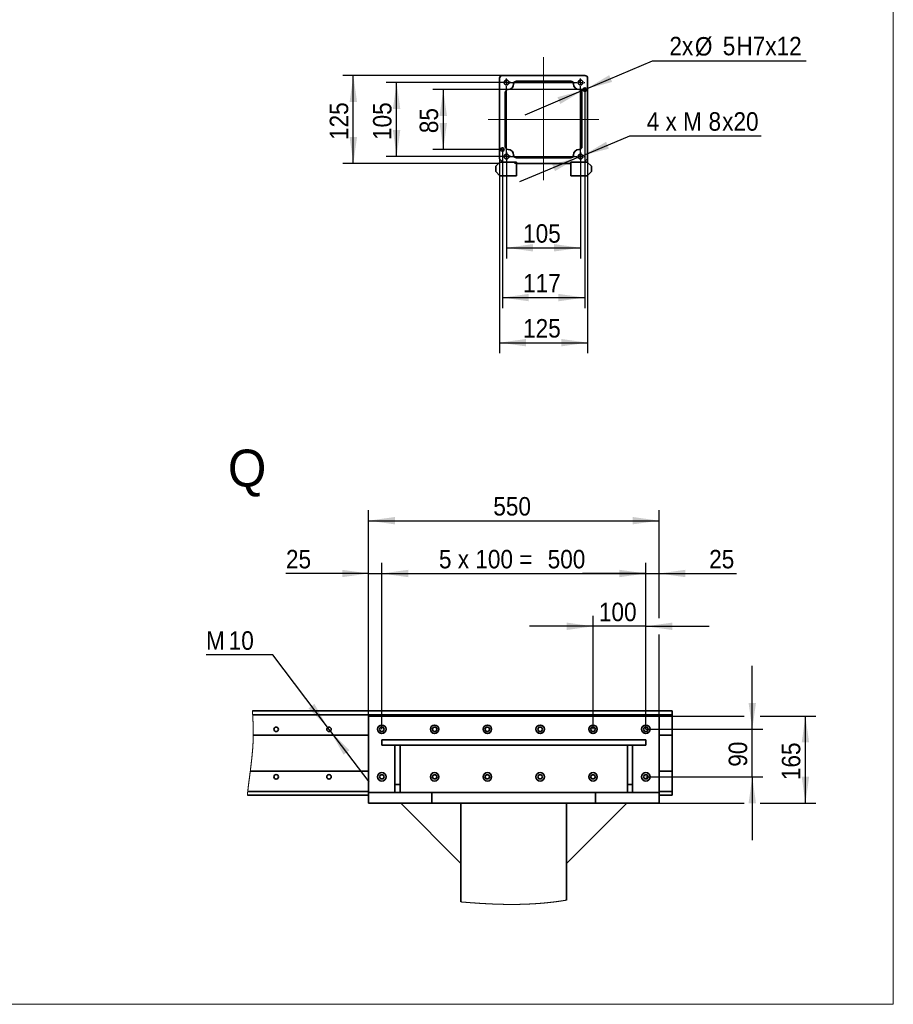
# Model space of a CAD drawing. Header units: millimetres. Extents: x 21 to 401, y 28 to 281.
# Tile 7 of 9: x 318 to 401, y 28 to 122. Entities that reach past the tile are written whole.
import ezdxf

# ---------------------------------------------------------------- set-up
doc = ezdxf.new("R2010")
doc.units = ezdxf.units.MM
doc.linetypes.add('SLD-Durchgehend', pattern=[0])
doc.linetypes.add('SLD-Punktstrich', pattern=[19.05, 15.24, -1.27, 1.27, -1.27])
doc.layers.add('KOPF', color=7, linetype='SLD-Durchgehend')
doc.styles.add('SLDTEXTSTYLE1', font='Gill Sans MT Pro Medium')
doc.styles.add('SLDTEXTSTYLE3', font='GOTHIC.TTF', dxfattribs={"width": 0.913})
doc.dimstyles.new('SLDDIMSTYLE10', dxfattribs={"dimtxt": 1.75, "dimasz": 2.5, "dimexe": 0, "dimexo": 0.0625, "dimgap": 0.4375, "dimtad": 1, "dimlfac": 20, "dimrnd": 1e-09, "dimzin": 12, "dimdsep": 46, "dimtxsty": 'SLDTEXTSTYLE3', "dimsah": 1, "dimcen": 0.09, "dimadec": 0, "dimazin": 3, "dimtfac": 1, "dimtofl": 0, "dimtmove": 0, "dimatfit": 3, "dimfxl": 1, "dimfrac": 2, "dimtolj": 1, "dimtzin": 12, "dimarcsym": 0})
doc.dimstyles.new('SLDDIMSTYLE11', dxfattribs={"dimtxt": 1.75, "dimasz": 2.5, "dimexe": 0, "dimexo": 0.0625, "dimgap": 0.4375, "dimtad": 0, "dimtih": 1, "dimtoh": 1, "dimlfac": 20, "dimrnd": 1e-09, "dimzin": 12, "dimdsep": 46, "dimtxsty": 'SLDTEXTSTYLE3', "dimsah": 1, "dimcen": 0, "dimadec": 0, "dimazin": 3, "dimtfac": 1, "dimtmove": 0, "dimatfit": 3, "dimfxl": 1, "dimfrac": 2, "dimtolj": 1, "dimtzin": 12, "dimarcsym": 0})
doc.dimstyles.new('SLDDIMSTYLE12', dxfattribs={"dimtxt": 1.75, "dimasz": 2.5, "dimexe": 0, "dimexo": 0.0625, "dimgap": 0.4375, "dimtad": 0, "dimtih": 1, "dimtoh": 1, "dimlfac": 15, "dimrnd": 1e-09, "dimzin": 12, "dimdsep": 46, "dimtxsty": 'SLDTEXTSTYLE3', "dimsah": 1, "dimcen": 0, "dimadec": 0, "dimazin": 3, "dimtfac": 1, "dimtmove": 0, "dimatfit": 3, "dimfxl": 1, "dimfrac": 2, "dimtolj": 1, "dimtzin": 12, "dimarcsym": 0})
doc.dimstyles.new('SLDDIMSTYLE13', dxfattribs={"dimtxt": 1.75, "dimasz": 2.5, "dimexe": 0, "dimexo": 0.0625, "dimgap": 0.4375, "dimtad": 0, "dimtih": 1, "dimtoh": 1, "dimlfac": 15, "dimrnd": 1e-09, "dimzin": 12, "dimdsep": 46, "dimtxsty": 'SLDTEXTSTYLE3', "dimsah": 1, "dimcen": 0, "dimadec": 0, "dimazin": 3, "dimtfac": 1, "dimtmove": 0, "dimatfit": 3, "dimfxl": 1, "dimfrac": 2, "dimtolj": 1, "dimtzin": 12, "dimarcsym": 0})
doc.dimstyles.new('SLDDIMSTYLE7', dxfattribs={"dimtxt": 1.75, "dimasz": 2.5, "dimexe": 0, "dimexo": 0.0625, "dimgap": 0.4375, "dimtad": 1, "dimlfac": 20, "dimrnd": 1e-09, "dimzin": 12, "dimdsep": 46, "dimtxsty": 'SLDTEXTSTYLE3', "dimsah": 1, "dimcen": 0.09, "dimadec": 0, "dimazin": 3, "dimtfac": 1, "dimtmove": 0, "dimatfit": 0, "dimfxl": 1, "dimfrac": 2, "dimtolj": 1, "dimtzin": 12, "dimarcsym": 0})
doc.dimstyles.new('SLDDIMSTYLE8', dxfattribs={"dimtxt": 1.75, "dimasz": 2.5, "dimexe": 0, "dimexo": 0.0625, "dimgap": 0.4375, "dimtad": 1, "dimlfac": 15, "dimrnd": 1e-09, "dimzin": 12, "dimdsep": 46, "dimtxsty": 'SLDTEXTSTYLE3', "dimsah": 1, "dimcen": 0.09, "dimadec": 0, "dimazin": 3, "dimtfac": 1, "dimtofl": 0, "dimtmove": 0, "dimatfit": 3, "dimfxl": 1, "dimfrac": 2, "dimtolj": 1, "dimtzin": 12, "dimarcsym": 0})

# ---------------------------------------------------------------- blocks, each defined once
blk = doc.blocks.new('_D_42')
at = {"layer": 'KOPF'}
for p, q in [((351.054, 55.616), (351.054, 75.116)), ((378.554, 64.878), (378.554, 75.116)), ((351.054, 74.116), (378.554, 74.116)), ((378.554, 55.616), (378.554, 63.354))]:
    blk.add_line(p, q, dxfattribs=at)
for points in [[(351.054, 74.116), (353.554, 73.766), (353.554, 74.466)], [(378.554, 74.116), (376.054, 74.466), (376.054, 73.766)]]:
    blk.add_solid(points, dxfattribs=at)
at = {"layer": 'KOPF', "insert": (362.864, 76.351), "char_height": 1.75, "attachment_point": 1, "style": 'SLDTEXTSTYLE3'}
blk.add_mtext('550', dxfattribs=at)
blk = doc.blocks.new('_D_43')
at = {"layer": 'KOPF'}
for p, q in [((351.054, 55.616), (351.054, 70.116)), ((352.304, 54.366), (352.304, 70.116)), ((351.054, 69.116), (343.233, 69.116)), ((351.054, 69.116), (352.304, 69.116)), ((352.304, 69.116), (358.304, 69.116))]:
    blk.add_line(p, q, dxfattribs=at)
for points in [[(351.054, 69.116), (348.554, 69.466), (348.554, 68.766)], [(352.304, 69.116), (354.804, 68.766), (354.804, 69.466)]]:
    blk.add_solid(points, dxfattribs=at)
at = {"layer": 'KOPF', "insert": (343.233, 71.351), "char_height": 1.75, "attachment_point": 1, "style": 'SLDTEXTSTYLE3'}
blk.add_mtext('25', dxfattribs=at)
blk = doc.blocks.new('_D_44')
at = {"layer": 'KOPF'}
for p, q in [((352.304, 54.366), (352.304, 70.116)), ((377.304, 54.366), (377.304, 70.116)), ((352.304, 69.116), (377.304, 69.116))]:
    blk.add_line(p, q, dxfattribs=at)
for points in [[(352.304, 69.116), (354.804, 68.766), (354.804, 69.466)], [(377.304, 69.116), (374.804, 69.466), (374.804, 68.766)]]:
    blk.add_solid(points, dxfattribs=at)
at = {"layer": 'KOPF', "char_height": 1.75, "attachment_point": 1, "style": 'SLDTEXTSTYLE3'}
for s, insert in [('5 x 100 = ', (357.718, 71.351)), ('500', (368.011, 71.351))]:
    blk.add_mtext(s, dxfattribs=dict(at, insert=insert))
blk = doc.blocks.new('_D_45')
at = {"layer": 'KOPF'}
for p, q in [((377.304, 54.366), (377.304, 70.116)), ((378.554, 64.878), (378.554, 70.116)), ((377.304, 69.116), (371.304, 69.116)), ((377.304, 69.116), (378.554, 69.116)), ((378.554, 69.116), (385.888, 69.116)), ((378.554, 55.616), (378.554, 63.354))]:
    blk.add_line(p, q, dxfattribs=at)
for points in [[(377.304, 69.116), (374.804, 69.466), (374.804, 68.766)], [(378.554, 69.116), (381.054, 68.766), (381.054, 69.466)]]:
    blk.add_solid(points, dxfattribs=at)
at = {"layer": 'KOPF', "insert": (383.301, 71.351), "char_height": 1.75, "attachment_point": 1, "style": 'SLDTEXTSTYLE3'}
blk.add_mtext('25', dxfattribs=at)
blk = doc.blocks.new('_D_46')
at = {"layer": 'KOPF'}
for p, q in [((372.304, 54.366), (372.304, 65.116)), ((377.304, 54.366), (377.304, 65.116)), ((372.304, 64.116), (366.304, 64.116)), ((377.304, 64.116), (372.304, 64.116)), ((377.304, 64.116), (383.304, 64.116))]:
    blk.add_line(p, q, dxfattribs=at)
for points in [[(372.304, 64.116), (369.804, 64.466), (369.804, 63.766)], [(377.304, 64.116), (379.804, 63.766), (379.804, 64.466)]]:
    blk.add_solid(points, dxfattribs=at)
at = {"layer": 'KOPF', "insert": (372.864, 66.351), "char_height": 1.75, "attachment_point": 1, "style": 'SLDTEXTSTYLE3'}
blk.add_mtext('100', dxfattribs=at)
blk = doc.blocks.new('_D_47')
at = {"layer": 'KOPF'}
for p, q in [((387.383, 54.366), (387.383, 60.366)), ((377.304, 54.366), (388.383, 54.366)), ((387.383, 49.866), (387.383, 54.366)), ((377.304, 49.866), (388.383, 49.866)), ((387.383, 49.866), (387.383, 43.866))]:
    blk.add_line(p, q, dxfattribs=at)
for points in [[(387.383, 54.366), (387.733, 56.866), (387.033, 56.866)], [(387.383, 49.866), (387.033, 47.366), (387.733, 47.366)]]:
    blk.add_solid(points, dxfattribs=at)
at = {"layer": 'KOPF', "insert": (385.147, 50.823), "char_height": 1.75, "attachment_point": 1, "rotation": 90, "style": 'SLDTEXTSTYLE3'}
blk.add_mtext('90', dxfattribs=at)
blk = doc.blocks.new('_D_48')
at = {"layer": 'KOPF'}
for p, q in [((378.554, 55.616), (386.621, 55.616)), ((388.145, 55.616), (393.414, 55.616)), ((392.414, 47.366), (392.414, 55.616)), ((378.554, 47.366), (386.621, 47.366)), ((388.145, 47.366), (393.414, 47.366))]:
    blk.add_line(p, q, dxfattribs=at)
for points in [[(392.414, 55.616), (392.064, 53.116), (392.764, 53.116)], [(392.414, 47.366), (392.764, 49.866), (392.064, 49.866)]]:
    blk.add_solid(points, dxfattribs=at)
at = {"layer": 'KOPF', "insert": (390.179, 49.552), "char_height": 1.75, "attachment_point": 1, "rotation": 90, "style": 'SLDTEXTSTYLE3'}
blk.add_mtext('165', dxfattribs=at)
blk = doc.blocks.new('_D_49')
at = {"layer": 'KOPF'}
for p, q in [((341.983, 61.409), (335.665, 61.409)), ((347.153, 54.566), (341.983, 61.409)), ((347.455, 54.167), (347.153, 54.566)), ((347.455, 54.167), (351.071, 49.379))]:
    blk.add_line(p, q, dxfattribs=at)
for points in [[(347.153, 54.566), (345.925, 56.771), (345.367, 56.349)], [(347.455, 54.167), (348.682, 51.961), (349.241, 52.383)]]:
    blk.add_solid(points, dxfattribs=at)
at = {"layer": 'KOPF', "char_height": 1.75, "attachment_point": 1, "style": 'SLDTEXTSTYLE3'}
for s, insert in [('M', (335.665, 63.644)), ('10', (337.809, 63.644))]:
    blk.add_mtext(s, dxfattribs=dict(at, insert=insert))
blk = doc.blocks.new('_D_50')
at = {"layer": 'KOPF'}
for p, q in [((364.517, 115.598), (352.708, 115.598)), ((353.708, 108.598), (353.708, 115.598)), ((364.517, 108.598), (352.708, 108.598))]:
    blk.add_line(p, q, dxfattribs=at)
for points in [[(353.708, 115.598), (353.358, 113.098), (354.058, 113.098)], [(353.708, 108.598), (354.058, 111.098), (353.358, 111.098)]]:
    blk.add_solid(points, dxfattribs=at)
at = {"layer": 'KOPF', "insert": (351.473, 110.159), "char_height": 1.75, "attachment_point": 1, "rotation": 90, "style": 'SLDTEXTSTYLE3'}
blk.add_mtext('105', dxfattribs=at)
blk = doc.blocks.new('_D_51')
at = {"layer": 'KOPF'}
for p, q in [((363.723, 116.265), (348.61, 116.265)), ((349.61, 107.931), (349.61, 116.265)), ((363.361, 107.931), (348.61, 107.931)), ((365.057, 107.931), (364.885, 107.931))]:
    blk.add_line(p, q, dxfattribs=at)
for points in [[(349.61, 116.265), (349.26, 113.765), (349.96, 113.765)], [(349.61, 107.931), (349.96, 110.431), (349.26, 110.431)]]:
    blk.add_solid(points, dxfattribs=at)
at = {"layer": 'KOPF', "insert": (347.375, 110.159), "char_height": 1.75, "attachment_point": 1, "rotation": 90, "style": 'SLDTEXTSTYLE3'}
blk.add_mtext('125', dxfattribs=at)
blk = doc.blocks.new('_D_52')
at = {"layer": 'KOPF'}
for p, q in [((363.457, 108.365), (363.457, 89.969)), ((371.79, 108.365), (371.79, 89.969)), ((363.457, 90.969), (371.79, 90.969))]:
    blk.add_line(p, q, dxfattribs=at)
for points in [[(363.457, 90.969), (365.957, 90.619), (365.957, 91.319)], [(371.79, 90.969), (369.29, 91.319), (369.29, 90.619)]]:
    blk.add_solid(points, dxfattribs=at)
at = {"layer": 'KOPF', "insert": (365.684, 93.204), "char_height": 1.75, "attachment_point": 1, "style": 'SLDTEXTSTYLE3'}
blk.add_mtext('125', dxfattribs=at)
blk = doc.blocks.new('_D_53')
at = {"layer": 'KOPF'}
for p, q in [((364.123, 108.991), (364.123, 98.952)), ((371.123, 108.991), (371.123, 98.952)), ((364.123, 99.952), (371.123, 99.952))]:
    blk.add_line(p, q, dxfattribs=at)
for points in [[(364.123, 99.952), (366.623, 99.602), (366.623, 100.302)], [(371.123, 99.952), (368.623, 100.302), (368.623, 99.602)]]:
    blk.add_solid(points, dxfattribs=at)
at = {"layer": 'KOPF', "insert": (365.684, 102.187), "char_height": 1.75, "attachment_point": 1, "style": 'SLDTEXTSTYLE3'}
blk.add_mtext('105', dxfattribs=at)
blk = doc.blocks.new('_D_54')
at = {"layer": 'KOPF'}
for p, q in [((371.369, 108.701), (375.801, 110.552)), ((375.801, 110.552), (388.239, 110.552)), ((370.877, 108.495), (365.341, 106.182)), ((370.877, 108.495), (371.369, 108.701))]:
    blk.add_line(p, q, dxfattribs=at)
for points in [[(371.369, 108.701), (373.811, 109.342), (373.541, 109.988)], [(370.877, 108.495), (368.436, 107.855), (368.705, 107.209)]]:
    blk.add_solid(points, dxfattribs=at)
at = {"layer": 'KOPF', "char_height": 1.75, "attachment_point": 1, "style": 'SLDTEXTSTYLE3'}
for s, insert in [('8', (383.239, 112.788)), ('x20', (384.532, 112.788)), ('4 x M', (377.389, 112.788))]:
    blk.add_mtext(s, dxfattribs=dict(at, insert=insert))
blk = doc.blocks.new('_D_55')
at = {"layer": 'KOPF', "color": 7}
for p, q in [((371.523, 114.931), (371.523, 94.238)), ((363.723, 109.265), (363.723, 94.238)), ((363.723, 95.238), (371.523, 95.238))]:
    blk.add_line(p, q, dxfattribs=at)
for points in [[(363.723, 95.238), (366.223, 94.888), (366.223, 95.588)], [(371.523, 95.238), (369.023, 95.588), (369.023, 94.888)]]:
    blk.add_solid(points, dxfattribs=at)
at = {"layer": 'KOPF', "color": 7, "insert": (365.684, 97.474), "char_height": 1.75, "attachment_point": 1, "style": 'SLDTEXTSTYLE3'}
blk.add_mtext('117', dxfattribs=at)
blk = doc.blocks.new('_D_56')
at = {"layer": 'KOPF', "color": 7}
for p, q in [((371.523, 114.931), (357.125, 114.931)), ((358.125, 114.931), (358.125, 109.265)), ((363.723, 109.265), (357.125, 109.265))]:
    blk.add_line(p, q, dxfattribs=at)
for points in [[(358.125, 114.931), (357.775, 112.431), (358.475, 112.431)], [(358.125, 109.265), (358.475, 111.765), (357.775, 111.765)]]:
    blk.add_solid(points, dxfattribs=at)
at = {"layer": 'KOPF', "color": 7, "insert": (355.89, 110.805), "char_height": 1.75, "attachment_point": 1, "rotation": 90, "style": 'SLDTEXTSTYLE3'}
blk.add_mtext('85', dxfattribs=at)
blk = doc.blocks.new('_D_57')
at = {"layer": 'KOPF', "color": 7}
for p, q in [((371.677, 114.997), (377.949, 117.666)), ((377.949, 117.666), (392.476, 117.666)), ((371.37, 114.866), (365.849, 112.517)), ((371.37, 114.866), (371.677, 114.997))]:
    blk.add_line(p, q, dxfattribs=at)
for points in [[(371.677, 114.997), (374.114, 115.654), (373.84, 116.298)], [(371.37, 114.866), (368.933, 114.209), (369.207, 113.565)]]:
    blk.add_solid(points, dxfattribs=at)
at = {"layer": 'KOPF', "color": 7, "char_height": 1.75, "attachment_point": 1, "style": 'SLDTEXTSTYLE3'}
for s, insert in [('2x', (379.536, 119.928)), ('%%c', (381.95, 119.901)), ('5', (384.589, 119.928)), ('H7x12', (385.882, 119.928))]:
    blk.add_mtext(s, dxfattribs=dict(at, insert=insert))
blk = doc.blocks.new('SW_CENTERMARKSYMBOL_0')
at = {"layer": 'KOPF', "color": 0}
for p, q in [((-0.333, 0), (-0.393, 0)), ((0, 0), (-0.167, 0)), ((0, 0.333), (0, 0.393)), ((0, 0), (0, 0.167)), ((0, 0), (0, -0.167)), ((0, 0), (0.167, 0)), ((0.333, 0), (6.667, 0)), ((7, 0), (6.833, 0)), ((7, 0.333), (7, 0.393)), ((7, 0), (7, 0.167)), ((7, 0), (7, -0.167)), ((7, 0), (7.167, 0)), ((7.333, 0), (7.393, 0)), ((0, -6.667), (0, -0.333)), ((7, -6.667), (7, -0.333)), ((-0.333, -7), (-0.393, -7)), ((0, -7), (-0.167, -7)), ((0, -7), (0, -6.833)), ((0, -7), (0, -7.167)), ((0, -7), (0.167, -7)), ((0, -7.333), (0, -7.393)), ((0.333, -7), (6.667, -7)), ((7, -7), (6.833, -7)), ((7, -7), (7, -6.833)), ((7, -7), (7, -7.167)), ((7, -7), (7.167, -7)), ((7, -7.333), (7, -7.393)), ((7.333, -7), (7.393, -7))]:
    blk.add_line(p, q, dxfattribs=at)

msp = doc.modelspace()

# ---------------------------------------------------------------- linework, layer by layer
at = {"color": 7, "linetype": 'SLD-Durchgehend', "lineweight": 35}
for p, q in [((363.45663, 108.36479), (363.45663, 115.99812)), ((363.7233, 116.26479), (371.5233, 116.26479)), ((365.05663, 115.73145), (370.18997, 115.73145)), ((371.78997, 115.99812), (371.78997, 108.36479)), ((363.98997, 109.53145), (363.98997, 114.66479)), ((371.25664, 114.66479), (371.25664, 109.53145)), ((363.75663, 108.06479), (363.45663, 108.36479)), ((370.18997, 108.46479), (365.05663, 108.46479)), ((371.78997, 108.36479), (371.48997, 108.06479)), ((363.08997, 107.66478), (363.48997, 108.06479)), ((363.08997, 107.16479), (363.08997, 107.66478)), ((363.48997, 108.06479), (363.75663, 108.06479)), ((365.05663, 108.06479), (363.75663, 108.06479)), ((365.05663, 107.93145), (365.05663, 108.06479)), ((370.18997, 107.93145), (365.05663, 107.93145)), ((365.05663, 107.93145), (365.05663, 106.76479)), ((371.48997, 108.06479), (370.18997, 108.06479)), ((370.18997, 108.06479), (370.18997, 107.93145)), ((370.18997, 106.76479), (370.18997, 107.93145)), ((371.48997, 108.06479), (371.75664, 108.06479)), ((371.75664, 108.06479), (372.15663, 107.66478)), ((372.15663, 107.66478), (372.15663, 107.16479)), ((363.48997, 106.76479), (363.08997, 107.16479)), ((365.05663, 106.76479), (363.48997, 106.76479)), ((371.75664, 106.76479), (370.18997, 106.76479)), ((372.15663, 107.16479), (371.75664, 106.76479)), ((340.06078, 56.11614), (379.80382, 56.11614)), ((379.80382, 55.74941), (379.80382, 56.11614)), ((340.08015, 55.74941), (379.80382, 55.74941)), ((378.55382, 55.61614), (351.05383, 55.61614)), ((351.05383, 55.61614), (351.05383, 48.36614)), ((378.55382, 55.61614), (378.55382, 48.36614)), ((379.80382, 53.81614), (379.80382, 55.74941)), ((352.18835, 54.56614), (352.07289, 54.36614)), ((352.07289, 54.36614), (352.18835, 54.16614)), ((352.4193, 54.56614), (352.18835, 54.56614)), ((352.18835, 54.16614), (352.4193, 54.16614)), ((352.53476, 54.36614), (352.4193, 54.56614)), ((352.4193, 54.16614), (352.53476, 54.36614)), ((357.18835, 54.56614), (357.07288, 54.36614)), ((357.07288, 54.36614), (357.18835, 54.16614)), ((357.41929, 54.56614), (357.18835, 54.56614)), ((357.18835, 54.16614), (357.41929, 54.16614)), ((357.53476, 54.36614), (357.41929, 54.56614)), ((357.41929, 54.16614), (357.53476, 54.36614)), ((362.18836, 54.56614), (362.07288, 54.36614)), ((362.07288, 54.36614), (362.18836, 54.16614)), ((362.41929, 54.56614), (362.18836, 54.56614)), ((362.18836, 54.16614), (362.41929, 54.16614)), ((362.53477, 54.36614), (362.41929, 54.56614)), ((362.41929, 54.16614), (362.53477, 54.36614)), ((367.18835, 54.56614), (367.07288, 54.36614)), ((367.07288, 54.36614), (367.18835, 54.16614)), ((367.4193, 54.56614), (367.18835, 54.56614)), ((367.18835, 54.16614), (367.4193, 54.16614)), ((367.53476, 54.36614), (367.4193, 54.56614)), ((367.4193, 54.16614), (367.53476, 54.36614)), ((372.18835, 54.56614), (372.07288, 54.36614)), ((372.07288, 54.36614), (372.18835, 54.16614)), ((372.41929, 54.56614), (372.18835, 54.56614)), ((372.18835, 54.16614), (372.41929, 54.16614)), ((372.53476, 54.36614), (372.41929, 54.56614)), ((372.41929, 54.16614), (372.53476, 54.36614)), ((377.18835, 54.56614), (377.07288, 54.36614)), ((377.07288, 54.36614), (377.18835, 54.16614)), ((377.41929, 54.56614), (377.18835, 54.56614)), ((377.18835, 54.16614), (377.41929, 54.16614)), ((377.53476, 54.36614), (377.41929, 54.56614)), ((377.41929, 54.16614), (377.53476, 54.36614)), ((340.13654, 53.81614), (351.05383, 53.81614)), ((352.30382, 53.36614), (352.30382, 52.86614)), ((377.30382, 53.36614), (352.30382, 53.36614)), ((377.30382, 53.36614), (377.30382, 52.86614)), ((378.55382, 53.81614), (379.80382, 53.81614)), ((379.80382, 50.41614), (379.80382, 53.81614)), ((353.55382, 52.86614), (352.30382, 52.86614)), ((353.55382, 52.86614), (353.55382, 49.14786)), ((353.55382, 52.86614), (354.05382, 52.86614)), ((354.05382, 52.86614), (354.05382, 49.14786)), ((375.55382, 52.86614), (354.05382, 52.86614)), ((376.05381, 52.86614), (375.55382, 52.86614)), ((375.55382, 52.86614), (375.55382, 49.14786)), ((376.05381, 52.86614), (376.05381, 49.14786)), ((377.30382, 52.86614), (376.05381, 52.86614)), ((339.85432, 50.41614), (351.05383, 50.41614)), ((378.55382, 50.41614), (379.80382, 50.41614)), ((379.80382, 48.48288), (379.80382, 50.41614)), ((352.18835, 50.06614), (352.07289, 49.86614)), ((352.07289, 49.86614), (352.18835, 49.66614)), ((352.4193, 50.06614), (352.18835, 50.06614)), ((352.18835, 49.66614), (352.4193, 49.66614)), ((352.53476, 49.86614), (352.4193, 50.06614)), ((352.4193, 49.66614), (352.53476, 49.86614)), ((357.18835, 50.06614), (357.07288, 49.86614)), ((357.07288, 49.86614), (357.18835, 49.66614)), ((357.41929, 50.06614), (357.18835, 50.06614)), ((357.18835, 49.66614), (357.41929, 49.66614)), ((357.53476, 49.86614), (357.41929, 50.06614)), ((357.41929, 49.66614), (357.53476, 49.86614)), ((362.18836, 50.06614), (362.07288, 49.86614)), ((362.07288, 49.86614), (362.18836, 49.66614)), ((362.41929, 50.06614), (362.18836, 50.06614)), ((362.18836, 49.66614), (362.41929, 49.66614)), ((362.53477, 49.86614), (362.41929, 50.06614)), ((362.41929, 49.66614), (362.53477, 49.86614)), ((367.18835, 50.06614), (367.07288, 49.86614)), ((367.07288, 49.86614), (367.18835, 49.66614)), ((367.4193, 50.06614), (367.18835, 50.06614)), ((367.18835, 49.66614), (367.4193, 49.66614)), ((367.53476, 49.86614), (367.4193, 50.06614)), ((367.4193, 49.66614), (367.53476, 49.86614)), ((372.18835, 50.06614), (372.07288, 49.86614)), ((372.07288, 49.86614), (372.18835, 49.66614)), ((372.41929, 50.06614), (372.18835, 50.06614)), ((372.18835, 49.66614), (372.41929, 49.66614)), ((372.53476, 49.86614), (372.41929, 50.06614)), ((372.41929, 49.66614), (372.53476, 49.86614)), ((377.18835, 50.06614), (377.07288, 49.86614)), ((377.07288, 49.86614), (377.18835, 49.66614)), ((377.41929, 50.06614), (377.18835, 50.06614)), ((377.18835, 49.66614), (377.41929, 49.66614)), ((377.53476, 49.86614), (377.41929, 50.06614)), ((377.41929, 49.66614), (377.53476, 49.86614)), ((339.61356, 48.48288), (351.05383, 48.48288)), ((353.55382, 49.14786), (354.05382, 49.14786)), ((353.55382, 49.14786), (353.55382, 48.36614)), ((354.05382, 49.14786), (354.05382, 48.36614)), ((376.05381, 49.14786), (375.55382, 49.14786)), ((375.55382, 49.14786), (375.55382, 48.36614)), ((376.05381, 49.14786), (376.05381, 48.36614)), ((378.55382, 48.48288), (379.80382, 48.48288)), ((379.80382, 48.11614), (379.80382, 48.48288)), ((339.5741, 48.11614), (351.05383, 48.11614)), ((351.05383, 47.36614), (351.05383, 48.36614)), ((353.55382, 48.36614), (351.05383, 48.36614)), ((353.55382, 48.36614), (353.63522, 48.36614)), ((357.05382, 48.36614), (353.63522, 48.36614)), ((357.05382, 47.36614), (357.05382, 48.36614)), ((372.55382, 48.36614), (357.05382, 48.36614)), ((372.55382, 47.36614), (372.55382, 48.36614)), ((375.97243, 48.36614), (372.55382, 48.36614)), ((376.05381, 48.36614), (375.97243, 48.36614)), ((378.55382, 48.36614), (376.05381, 48.36614)), ((378.55382, 47.36614), (378.55382, 48.36614)), ((378.55382, 48.11614), (379.80382, 48.11614)), ((354.10382, 47.36614), (351.05383, 47.36614)), ((359.80382, 41.66614), (354.10382, 47.36614)), ((354.10382, 47.36614), (354.26312, 47.36614)), ((357.05382, 47.36614), (354.26312, 47.36614)), ((372.55382, 47.36614), (357.05382, 47.36614)), ((359.80382, 38.02134), (359.80382, 47.36614)), ((375.50382, 47.36614), (369.80381, 41.66614)), ((369.80381, 38.19117), (369.80381, 47.36614)), ((375.34452, 47.36614), (372.55382, 47.36614)), ((375.34452, 47.36614), (375.50382, 47.36614)), ((378.55382, 47.36614), (375.50382, 47.36614))]:
    msp.add_line(p, q, dxfattribs=at)
at = {"color": 7, "linetype": 'SLD-Durchgehend', "lineweight": 18, "flags": 128}
for points in [[(340.06078, 56.11614), (340.06232, 56.08682), (340.06387, 56.05748), (340.06544, 56.02813), (340.067, 55.99876), (340.06856, 55.96937), (340.07011, 55.93997), (340.07159, 55.91224), (340.07305, 55.88449), (340.07452, 55.85673), (340.07597, 55.82895), (340.07744, 55.80116), (340.07879, 55.77529), (340.08015, 55.74941), (340.08153, 55.72273), (340.08291, 55.69604), (340.0843, 55.66933), (340.08567, 55.64261), (340.08703, 55.61588), (340.08838, 55.58913), (340.08973, 55.56237), (340.09096, 55.53783), (340.09219, 55.51328), (340.0934, 55.48872), (340.09461, 55.46414), (340.09581, 55.43956), (340.097, 55.41496), (340.09818, 55.39035), (340.09935, 55.36573), (340.10051, 55.3411), (340.10166, 55.31646), (340.10281, 55.29181), (340.10393, 55.26714), (340.10499, 55.24388), (340.10603, 55.22061), (340.10706, 55.19732), (340.10808, 55.17402), (340.10909, 55.15072), (340.11015, 55.12599), (340.11119, 55.10125), (340.11223, 55.0765), (340.11324, 55.05173), (340.11424, 55.02696), (340.11522, 55.00217), (340.11614, 54.97879), (340.11703, 54.9554), (340.11791, 54.932), (340.11878, 54.90858), (340.11964, 54.88516), (340.12033, 54.86564), (340.12102, 54.8461), (340.1217, 54.82656), (340.12236, 54.80701), (340.12301, 54.78746), (340.12366, 54.76789), (340.12425, 54.74944), (340.12484, 54.73098), (340.12541, 54.71252), (340.12597, 54.69405), (340.12652, 54.67557), (340.12714, 54.65418), (340.12774, 54.63279), (340.12833, 54.61138), (340.1289, 54.58997), (340.12945, 54.56854), (340.12999, 54.54711), (340.13051, 54.52567), (340.13098, 54.50601), (340.13143, 54.48634), (340.13186, 54.46667), (340.13228, 54.44698), (340.13268, 54.42729), (340.13306, 54.40759), (340.13343, 54.38789), (340.13379, 54.36817), (340.13414, 54.34845), (340.13446, 54.32872), (340.13477, 54.30899), (340.13505, 54.28924), (340.13532, 54.27062), (340.13556, 54.25199), (340.13578, 54.23336), (340.136, 54.21471), (340.13619, 54.19606), (340.13635, 54.1791), (340.13651, 54.16214), (340.13665, 54.14517), (340.13677, 54.12819), (340.13689, 54.11121), (340.13699, 54.09422), (340.13707, 54.07722), (340.13714, 54.05853), (340.1372, 54.03982), (340.13725, 54.02111), (340.13727, 54.00239), (340.13727, 53.98366), (340.13727, 53.96492), (340.13724, 53.94618), (340.13719, 53.92744), (340.13713, 53.90868), (340.13705, 53.88992), (340.13695, 53.87148), (340.13683, 53.85304), (340.1367, 53.8346), (340.13654, 53.81614), (340.13638, 53.79902), (340.13621, 53.78189), (340.13602, 53.76475), (340.13581, 53.7476), (340.13559, 53.73046), (340.13534, 53.7133), (340.1351, 53.69712), (340.13485, 53.68093), (340.13458, 53.66474), (340.13429, 53.64855), (340.13399, 53.63235), (340.13367, 53.61614), (340.13334, 53.59993), (340.13299, 53.58371), (340.13263, 53.56749), (340.13225, 53.55126), (340.13186, 53.53532), (340.13145, 53.51937), (340.13104, 53.50342), (340.13061, 53.48746), (340.13016, 53.47121), (340.12968, 53.45495), (340.12919, 53.43869), (340.12869, 53.42242), (340.12816, 53.40615), (340.12764, 53.39016), (340.1271, 53.37417), (340.12655, 53.35817), (340.12598, 53.34217), (340.12539, 53.32584), (340.12478, 53.3095), (340.12415, 53.29316), (340.12352, 53.27681), (340.12286, 53.26046), (340.12218, 53.2441), (340.1215, 53.22774), (340.1208, 53.21141), (340.12009, 53.19508), (340.11937, 53.17874), (340.11862, 53.16239), (340.11786, 53.14605), (340.11711, 53.12999), (340.11634, 53.11392), (340.11556, 53.09785), (340.11477, 53.08178), (340.1138, 53.06264), (340.11281, 53.0435), (340.11181, 53.02435), (340.11078, 53.00519), (340.10975, 52.98603), (340.10869, 52.96686), (340.10761, 52.94769), (340.10652, 52.92851), (340.10541, 52.90933), (340.10427, 52.89014), (340.10313, 52.87095), (340.10196, 52.85175), (340.10084, 52.83365), (340.09971, 52.81554), (340.09856, 52.79742), (340.09741, 52.7793), (340.09623, 52.76118), (340.09501, 52.74283), (340.0938, 52.72447), (340.09256, 52.70611), (340.0913, 52.68775), (340.09004, 52.66938), (340.08875, 52.65101), (340.08745, 52.63263), (340.08614, 52.61425), (340.08475, 52.59499), (340.08334, 52.57573), (340.08192, 52.55646), (340.08048, 52.53719), (340.07903, 52.51791), (340.07756, 52.49863), (340.07607, 52.47934), (340.07457, 52.46006), (340.07305, 52.44077), (340.07153, 52.42147), (340.06998, 52.40217), (340.06842, 52.38287), (340.06694, 52.36467), (340.06544, 52.34646), (340.06392, 52.32825), (340.0624, 52.31004), (340.06087, 52.29182), (340.05923, 52.2725), (340.05757, 52.25318), (340.0559, 52.23385), (340.05421, 52.21452), (340.05251, 52.19518), (340.0508, 52.17585), (340.04877, 52.15305), (340.04671, 52.13026), (340.04465, 52.10746), (340.04255, 52.08465), (340.0404, 52.06138), (340.03823, 52.0381), (340.03605, 52.01482), (340.03385, 51.99153), (340.03162, 51.96824), (340.02938, 51.94495), (340.02712, 51.92166), (340.02471, 51.897), (340.02228, 51.87234), (340.01984, 51.84768), (340.01737, 51.82302), (340.01489, 51.79835), (340.0124, 51.77368), (340.01002, 51.75042), (340.00763, 51.72716), (340.00522, 51.70389), (340.0028, 51.68062), (340.00037, 51.65735), (339.99793, 51.63407), (339.99546, 51.6108), (339.99298, 51.58753), (339.99049, 51.56425), (339.98799, 51.54097), (339.98551, 51.51811), (339.98303, 51.49524), (339.98052, 51.47237), (339.97801, 51.44951), (339.97514, 51.42352), (339.97225, 51.39754), (339.96934, 51.37155), (339.96643, 51.34556), (339.9635, 51.31957), (339.96054, 51.29358), (339.95759, 51.26759), (339.95461, 51.24161), (339.95148, 51.21438), (339.94834, 51.18715), (339.94517, 51.15993), (339.942, 51.1327), (339.9388, 51.10548), (339.93561, 51.07826), (339.93209, 51.04856), (339.92857, 51.01887), (339.92503, 50.98917), (339.92148, 50.95948), (339.9179, 50.92979), (339.91433, 50.90011), (339.91073, 50.87043), (339.90676, 50.83778), (339.90278, 50.80513), (339.89878, 50.77249), (339.89476, 50.73986), (339.89075, 50.70723), (339.88624, 50.67082), (339.88171, 50.63441), (339.87718, 50.59801), (339.87263, 50.56162), (339.86807, 50.52524), (339.8635, 50.48887), (339.85892, 50.4525), (339.85432, 50.41614), (339.84944, 50.37764), (339.84455, 50.33915), (339.83967, 50.30068), (339.83475, 50.26221), (339.82985, 50.22376), (339.82503, 50.186), (339.82019, 50.14826), (339.81536, 50.11054), (339.81052, 50.07282), (339.80557, 50.03435), (339.80064, 49.9959), (339.79569, 49.95747), (339.79075, 49.91905), (339.78582, 49.88065), (339.78088, 49.84226), (339.77595, 49.80389), (339.77209, 49.77383), (339.76822, 49.74377), (339.76436, 49.71373), (339.76051, 49.6837), (339.75666, 49.65368), (339.75288, 49.62421), (339.74911, 49.59475), (339.74535, 49.56531), (339.74159, 49.53587), (339.73777, 49.50585), (339.73395, 49.47585), (339.73014, 49.44585), (339.72633, 49.41588), (339.72253, 49.38591), (339.71874, 49.35596), (339.71496, 49.32603), (339.71184, 49.30115), (339.7087, 49.27628), (339.70559, 49.25143), (339.70248, 49.22658), (339.69937, 49.20174), (339.69628, 49.17692), (339.69337, 49.15352), (339.69046, 49.13014), (339.68757, 49.10676), (339.68468, 49.0834), (339.68181, 49.06004), (339.67894, 49.0367), (339.67607, 49.01337), (339.67323, 48.99004), (339.67038, 48.96673), (339.66755, 48.94343), (339.66477, 48.92056), (339.66201, 48.8977), (339.65927, 48.87485), (339.65651, 48.85201), (339.65374, 48.82876), (339.65097, 48.80553), (339.6482, 48.78231), (339.64545, 48.7591), (339.64272, 48.73591), (339.64004, 48.71314), (339.63737, 48.69038), (339.63472, 48.66763), (339.63207, 48.6449), (339.62939, 48.62171), (339.62672, 48.59854), (339.62406, 48.57538), (339.62142, 48.55224), (339.61878, 48.5291), (339.61617, 48.50598), (339.61356, 48.48288), (339.6114, 48.46362), (339.60926, 48.44437), (339.60711, 48.42513), (339.60499, 48.4059), (339.60287, 48.38669), (339.60076, 48.36748), (339.59878, 48.34937), (339.59681, 48.33128), (339.59486, 48.3132), (339.5929, 48.29512), (339.59096, 48.27705), (339.58903, 48.25899), (339.58711, 48.24095), (339.5852, 48.22291), (339.58331, 48.20487), (339.58142, 48.18685), (339.57957, 48.16916), (339.57774, 48.15148), (339.57592, 48.13381), (339.5741, 48.11614)], [(359.80382, 38.02134), (359.83403, 38.01874), (359.86422, 38.01615), (359.89439, 38.01357), (359.92455, 38.011), (359.95468, 38.00845), (359.98481, 38.0059), (360.0132, 38.00352), (360.04159, 38.00114), (360.06995, 37.99877), (360.09831, 37.99641), (360.12664, 37.99406), (360.15497, 37.99173), (360.18329, 37.9894), (360.21159, 37.98708), (360.23988, 37.98478), (360.26816, 37.98248), (360.29591, 37.98024), (360.32366, 37.978), (360.35139, 37.97578), (360.37912, 37.97357), (360.40732, 37.97132), (360.43553, 37.96909), (360.46372, 37.96687), (360.49189, 37.96466), (360.52006, 37.96246), (360.5477, 37.96031), (360.57535, 37.95817), (360.60297, 37.95604), (360.63059, 37.95393), (360.65875, 37.95178), (360.6869, 37.94964), (360.71505, 37.94751), (360.74318, 37.9454), (360.77129, 37.94329), (360.7994, 37.9412), (360.8275, 37.93912), (360.85551, 37.93706), (360.88353, 37.935), (360.91153, 37.93296), (360.93951, 37.93093), (360.96749, 37.92891), (360.99495, 37.92694), (361.02241, 37.92498), (361.04985, 37.92304), (361.07728, 37.9211), (361.10527, 37.91914), (361.13323, 37.91719), (361.16119, 37.91525), (361.18913, 37.91332), (361.21707, 37.9114), (361.24499, 37.9095), (361.27291, 37.90761), (361.30082, 37.90573), (361.3287, 37.90387), (361.35658, 37.90201), (361.38446, 37.90017), (361.41232, 37.89835), (361.44016, 37.89653), (361.46801, 37.89473), (361.49352, 37.89309), (361.51902, 37.89146), (361.54451, 37.88984), (361.56999, 37.88823), (361.59547, 37.88663), (361.62093, 37.88504), (361.64865, 37.88333), (361.67634, 37.88163), (361.70403, 37.87994), (361.73171, 37.87826), (361.75938, 37.8766), (361.78655, 37.87498), (361.8137, 37.87337), (361.84085, 37.87178), (361.86799, 37.87019), (361.89567, 37.86859), (361.92334, 37.86701), (361.951, 37.86543), (361.97865, 37.86387), (362.0063, 37.86233), (362.03393, 37.86079), (362.06155, 37.85928), (362.08917, 37.85777), (362.11677, 37.85628), (362.14437, 37.8548), (362.17195, 37.85334), (362.19954, 37.85189), (362.2271, 37.85045), (362.25466, 37.84903), (362.27991, 37.84774), (362.30516, 37.84646), (362.33039, 37.8452), (362.35563, 37.84394), (362.38086, 37.8427), (362.40607, 37.84147), (362.43357, 37.84014), (362.46106, 37.83883), (362.48854, 37.83753), (362.51601, 37.83625), (362.54348, 37.83498), (362.57093, 37.83372), (362.59839, 37.83248), (362.62354, 37.83135), (362.64868, 37.83024), (362.67382, 37.82914), (362.69895, 37.82806), (362.72408, 37.82698), (362.7492, 37.82592), (362.77432, 37.82487), (362.79941, 37.82384), (362.82452, 37.82281), (362.84961, 37.8218), (362.87469, 37.8208), (362.89976, 37.81982), (362.9234, 37.8189), (362.94704, 37.818), (362.97067, 37.8171), (362.99428, 37.81622), (363.0179, 37.81535), (363.04516, 37.81436), (363.07241, 37.81338), (363.09965, 37.81242), (363.12688, 37.81148), (363.15411, 37.81055), (363.18084, 37.80965), (363.20757, 37.80877), (363.23429, 37.80791), (363.261, 37.80705), (363.28825, 37.8062), (363.31549, 37.80537), (363.34273, 37.80455), (363.36996, 37.80374), (363.39717, 37.80295), (363.42439, 37.80218), (363.45159, 37.80143), (363.4788, 37.80069), (363.50599, 37.79996), (363.53318, 37.79926), (363.56036, 37.79857), (363.58753, 37.79789), (363.6147, 37.79724), (363.64186, 37.7966), (363.66675, 37.79603), (363.69163, 37.79547), (363.71651, 37.79492), (363.74139, 37.79439), (363.76626, 37.79388), (363.79112, 37.79338), (363.81824, 37.79285), (363.84535, 37.79233), (363.87246, 37.79184), (363.89957, 37.79136), (363.92665, 37.79089), (363.95375, 37.79045), (363.98083, 37.79002), (364.00565, 37.78964), (364.03046, 37.78928), (364.05528, 37.78893), (364.08008, 37.7886), (364.10488, 37.78828), (364.12968, 37.78798), (364.15447, 37.78769), (364.17926, 37.78741), (364.20404, 37.78715), (364.22881, 37.78691), (364.25359, 37.78668), (364.27836, 37.78647), (364.30171, 37.78628), (364.32505, 37.7861), (364.34839, 37.78594), (364.37173, 37.78579), (364.39506, 37.78566), (364.42205, 37.78552), (364.44904, 37.7854), (364.47603, 37.78529), (364.50301, 37.78521), (364.52997, 37.78514), (364.55695, 37.78509), (364.5839, 37.78506), (364.60861, 37.78505), (364.63333, 37.78506), (364.65803, 37.78508), (364.68273, 37.78511), (364.70743, 37.78516), (364.73212, 37.78523), (364.7568, 37.78531), (364.78149, 37.78541), (364.80618, 37.78553), (364.83086, 37.78566), (364.85553, 37.7858), (364.8802, 37.78596), (364.90345, 37.78613), (364.92671, 37.78631), (364.94996, 37.78651), (364.97322, 37.78672), (364.99645, 37.78694), (365.0211, 37.78719), (365.04575, 37.78746), (365.0704, 37.78775), (365.09504, 37.78805), (365.11968, 37.78837), (365.14432, 37.7887), (365.16754, 37.78903), (365.19076, 37.78938), (365.21398, 37.78974), (365.23719, 37.79011), (365.2604, 37.7905), (365.28361, 37.79091), (365.30682, 37.79132), (365.33003, 37.79176), (365.35323, 37.7922), (365.37644, 37.79267), (365.39922, 37.79314), (365.422, 37.79362), (365.44478, 37.79412), (365.46756, 37.79463), (365.48987, 37.79514), (365.51219, 37.79567), (365.53449, 37.79622), (365.55679, 37.79677), (365.57909, 37.79735), (365.60139, 37.79793), (365.62767, 37.79864), (365.65395, 37.79937), (365.68022, 37.80011), (365.7065, 37.80088), (365.72994, 37.80158), (365.75341, 37.8023), (365.77685, 37.80303), (365.8003, 37.80378), (365.82375, 37.80454), (365.8472, 37.80532), (365.87064, 37.80612), (365.89408, 37.80693), (365.91752, 37.80776), (365.94096, 37.8086), (365.96439, 37.80946), (365.98783, 37.81034), (366.01127, 37.81123), (366.03469, 37.81214), (366.05813, 37.81306), (366.08155, 37.814), (366.1061, 37.81501), (366.13063, 37.81603), (366.15518, 37.81707), (366.17971, 37.81812), (366.20425, 37.8192), (366.22879, 37.82029), (366.2522, 37.82135), (366.27563, 37.82242), (366.29904, 37.82352), (366.32245, 37.82463), (366.34586, 37.82575), (366.36928, 37.82689), (366.39269, 37.82805), (366.4161, 37.82923), (366.44063, 37.83048), (366.46516, 37.83175), (366.48968, 37.83303), (366.5142, 37.83434), (366.53872, 37.83566), (366.56324, 37.837), (366.58776, 37.83836), (366.61227, 37.83974), (366.63679, 37.84114), (366.66131, 37.84256), (366.68582, 37.84399), (366.71035, 37.84544), (366.73346, 37.84683), (366.75658, 37.84824), (366.77969, 37.84966), (366.80279, 37.8511), (366.82591, 37.85255), (366.84931, 37.85404), (366.87271, 37.85555), (366.89611, 37.85707), (366.9195, 37.85862), (366.9429, 37.86018), (366.9663, 37.86175), (366.98969, 37.86335), (367.01309, 37.86496), (367.0376, 37.86667), (367.06211, 37.8684), (367.08662, 37.87014), (367.11114, 37.87191), (367.13565, 37.87369), (367.16016, 37.8755), (367.18467, 37.87732), (367.20918, 37.87917), (367.23369, 37.88103), (367.2582, 37.88291), (367.28272, 37.88482), (367.30723, 37.88674), (367.33034, 37.88857), (367.35344, 37.89042), (367.37656, 37.89228), (367.39967, 37.89417), (367.42279, 37.89607), (367.4438, 37.89781), (367.46481, 37.89957), (367.48583, 37.90134), (367.50684, 37.90313), (367.52786, 37.90493), (367.54888, 37.90675), (367.56989, 37.90858), (367.59301, 37.91061), (367.61612, 37.91266), (367.63924, 37.91473), (367.66236, 37.91682), (367.68548, 37.91892), (367.7086, 37.92104), (367.73173, 37.92318), (367.75485, 37.92534), (367.77797, 37.92752), (367.8011, 37.92971), (367.82382, 37.93189), (367.84653, 37.93408), (367.86925, 37.93629), (367.89196, 37.93851), (367.91294, 37.94059), (367.93392, 37.94267), (367.95491, 37.94477), (367.9759, 37.94689), (367.99689, 37.94902), (368.0175, 37.95113), (368.03811, 37.95326), (368.05872, 37.9554), (368.07933, 37.95755), (368.10037, 37.95976), (368.12141, 37.96199), (368.14245, 37.96423), (368.16349, 37.96649), (368.18454, 37.96877), (368.20559, 37.97106), (368.22663, 37.97336), (368.24767, 37.97568), (368.26872, 37.97802), (368.28977, 37.98037), (368.31083, 37.98274), (368.33188, 37.98513), (368.35293, 37.98752), (368.37398, 37.98994), (368.39715, 37.99261), (368.42031, 37.99531), (368.44347, 37.99802), (368.46664, 38.00075), (368.48982, 38.0035), (368.51088, 38.00602), (368.53195, 38.00855), (368.55301, 38.0111), (368.57409, 38.01367), (368.59515, 38.01625), (368.61623, 38.01885), (368.6373, 38.02146), (368.66049, 38.02435), (368.68368, 38.02727), (368.70687, 38.0302), (368.73006, 38.03315), (368.75326, 38.03612), (368.77646, 38.03911), (368.79966, 38.04212), (368.82285, 38.04515), (368.84606, 38.0482), (368.86926, 38.05127), (368.89207, 38.0543), (368.91486, 38.05735), (368.93766, 38.06043), (368.96046, 38.06352), (368.98157, 38.06639), (369.00268, 38.06929), (369.02379, 38.0722), (369.0449, 38.07513), (369.06603, 38.07807), (369.08715, 38.08103), (369.10826, 38.08401), (369.12764, 38.08675), (369.147, 38.08951), (369.16637, 38.09228), (369.18574, 38.09506), (369.20511, 38.09786), (369.22448, 38.10067), (369.24386, 38.1035), (369.26324, 38.10634), (369.28262, 38.1092), (369.302, 38.11207), (369.32139, 38.11495), (369.34078, 38.11785), (369.35906, 38.12059), (369.37734, 38.12335), (369.39563, 38.12612), (369.41392, 38.1289), (369.4322, 38.1317), (369.45161, 38.13468), (369.47101, 38.13767), (369.49041, 38.14068), (369.50982, 38.1437), (369.52923, 38.14673), (369.54865, 38.14978), (369.56695, 38.15267), (369.58526, 38.15557), (369.60357, 38.15849), (369.62188, 38.16141), (369.6402, 38.16435), (369.66063, 38.16765), (369.68108, 38.17096), (369.70153, 38.17429), (369.72198, 38.17764), (369.74243, 38.181), (369.76289, 38.18437), (369.78335, 38.18777), (369.80381, 38.19117)]]:
    msp.add_lwpolyline(points, dxfattribs=at)
at = {"color": 7, "linetype": 'SLD-Durchgehend', "lineweight": 35}
for centre, radius in [((364.1233, 115.59812), 0.22667), ((371.1233, 115.59812), 0.22667), ((371.5233, 114.93145), 0.16667), ((363.7233, 109.26479), 0.16667), ((364.1233, 108.59812), 0.22667), ((371.1233, 108.59812), 0.22667), ((342.30382, 54.36614), 0.2125), ((347.30382, 54.36614), 0.2125), ((352.30382, 54.36614), 0.4), ((357.30382, 54.36614), 0.4), ((362.30382, 54.36614), 0.4), ((367.30382, 54.36614), 0.4), ((372.30382, 54.36614), 0.4), ((377.30382, 54.36614), 0.4), ((342.30382, 49.86614), 0.2125), ((347.30382, 49.86614), 0.2125), ((352.30382, 49.86614), 0.4), ((357.30382, 49.86614), 0.4), ((362.30382, 49.86614), 0.4), ((367.30382, 49.86614), 0.4), ((372.30382, 49.86614), 0.4), ((377.30382, 49.86614), 0.4)]:
    msp.add_circle(centre, radius, dxfattribs=at)
for centre, radius, start, end in [((363.7233, 115.99812), 0.26667, 90, 180), ((365.05663, 115.46479), 0.26667, 90, 180), ((370.18997, 115.46479), 0.26667, 0, 90), ((371.5233, 115.99812), 0.26667, 0, 90), ((364.25663, 114.66479), 0.26667, 90, 180), ((364.25663, 115.46479), 0.53333, 270, 0), ((370.98997, 115.46479), 0.53333, 180, 270), ((370.98997, 114.66479), 0.26667, 0, 90), ((364.25663, 109.53145), 0.26667, 180, 270), ((364.25663, 108.73145), 0.53333, 0, 90), ((370.98997, 108.73145), 0.53333, 90, 180), ((370.98997, 109.53145), 0.26667, 270, 0), ((365.05663, 108.73145), 0.26667, 180, 270), ((370.18997, 108.73145), 0.26667, 270, 0)]:
    msp.add_arc(centre, radius, start, end, dxfattribs=at)
at = {"layer": 'KOPF', "lineweight": 18}
for p in [(400.73608, 193.32761), (225.73608, 28.32761)]:
    msp.add_line(p, (400.73608, 28.32761), dxfattribs=at)
at = {"layer": 'KOPF', "linetype": 'SLD-Punktstrich', "lineweight": 18, "ltscale": 3.333333}
for p, q in [((367.6233, 117.99812), (367.6233, 106.36479)), ((362.38997, 112.09812), (372.85663, 112.09812))]:
    msp.add_line(p, q, dxfattribs=at)

# ---------------------------------------------------------------- block references
at = {"layer": 'KOPF'}
msp.add_blockref('SW_CENTERMARKSYMBOL_0', (364.1233, 115.59812), dxfattribs=at)

# ---------------------------------------------------------------- texts
at = {"layer": 'KOPF', "color": 7, "insert": (337.73603, 80.84488), "char_height": 3.5, "attachment_point": 1, "style": 'SLDTEXTSTYLE1'}
msp.add_mtext('Q', dxfattribs=at)

# ---------------------------------------------------------------- dimensions: what is measured, and where the dimension line sits
at = {"layer": 'KOPF', "color": 7}
dim = msp.add_diameter_dim_2p(p1=(371.67666, 114.99671), p2=(371.36994, 114.86619), text='2x<>H7x12', dimstyle='SLDDIMSTYLE13', dxfattribs=at)
dim.commit()
dim.dimension.update_dxf_attribs({"geometry": '_D_57', "text_midpoint": (386.00609, 119.297), "dimtype": 163})
at = {"layer": 'KOPF'}
for base, p1, p2, dimstyle, picture, middle in [((349.61042, 116.26479), (365.05663, 107.93145), (363.7233, 116.26479), 'SLDDIMSTYLE8', '_D_51', (349.61042, 112.09812)), ((353.7085, 115.59812), (364.51663, 108.59812), (364.51663, 115.59812), 'SLDDIMSTYLE8', '_D_50', (353.7085, 112.09812)), ((387.38266, 54.36614), (377.30382, 49.86614), (377.30382, 54.36614), 'SLDDIMSTYLE7', '_D_47', (387.38266, 52.11614)), ((392.4143, 55.61614), (378.55382, 47.36614), (378.55382, 55.61614), 'SLDDIMSTYLE10', '_D_48', (392.4143, 51.49114))]:
    dim = msp.add_linear_dim(base=base, p1=p1, p2=p2, angle=90, dimstyle=dimstyle, dxfattribs=at)
    dim.commit()
    dim.dimension.update_dxf_attribs({"geometry": picture, "text_midpoint": middle, "dimtype": 160})
at = {"layer": 'KOPF', "color": 7}
dim = msp.add_linear_dim(base=(358.12532, 109.26479), p1=(371.5233, 114.93145), p2=(363.7233, 109.26479), angle=90, dimstyle='SLDDIMSTYLE8', dxfattribs=at)
dim.commit()
dim.dimension.update_dxf_attribs({"geometry": '_D_56', "text_midpoint": (358.12532, 112.09812), "dimtype": 160})
dim = msp.add_linear_dim(base=(371.5233, 95.23843), p1=(363.7233, 109.26479), p2=(371.5233, 114.93145), dimstyle='SLDDIMSTYLE8', dxfattribs=at)
dim.commit()
dim.dimension.update_dxf_attribs({"geometry": '_D_55', "text_midpoint": (367.6233, 95.23843), "dimtype": 160})
at = {"layer": 'KOPF'}
for p1, p2, text, dimstyle, picture, middle in [((371.36936, 108.70091), (370.87724, 108.49532), '4 x M<>x20', 'SLDDIMSTYLE12', '_D_54', (382.81392, 111.94155)), ((347.15312, 54.56562), (347.45452, 54.16667), 'M<>', 'SLDDIMSTYLE11', '_D_49', (338.03043, 62.79811))]:
    dim = msp.add_diameter_dim_2p(p1=p1, p2=p2, text=text, dimstyle=dimstyle, override={"dimpost": '<>'}, dxfattribs=at)
    dim.commit()
    dim.dimension.update_dxf_attribs({"geometry": picture, "text_midpoint": middle, "dimtype": 163})
for base, p1, p2, dimstyle, picture, middle in [((371.78997, 90.96876), (363.45663, 108.36479), (371.78997, 108.36479), 'SLDDIMSTYLE8', '_D_52', (367.6233, 90.96876)), ((371.1233, 99.9517), (364.1233, 108.99145), (371.1233, 108.99145), 'SLDDIMSTYLE8', '_D_53', (367.6233, 99.9517)), ((378.55382, 74.11614), (351.05382, 55.61614), (378.55382, 55.61614), 'SLDDIMSTYLE10', '_D_42', (364.80382, 74.11614)), ((352.30382, 69.11614), (351.05382, 55.61614), (352.30382, 54.36614), 'SLDDIMSTYLE7', '_D_43', (344.52603, 69.11614)), ((378.55382, 69.11614), (377.30382, 54.36614), (378.55382, 55.61614), 'SLDDIMSTYLE7', '_D_45', (384.59446, 69.11614)), ((372.30382, 64.11614), (377.30382, 54.36614), (372.30382, 54.36614), 'SLDDIMSTYLE7', '_D_46', (374.80382, 64.11614))]:
    dim = msp.add_linear_dim(base=base, p1=p1, p2=p2, dimstyle=dimstyle, dxfattribs=at)
    dim.commit()
    dim.dimension.update_dxf_attribs({"geometry": picture, "text_midpoint": middle, "dimtype": 160})
dim = msp.add_linear_dim(base=(377.30382, 69.11614), p1=(352.30382, 54.36614), p2=(377.30382, 54.36614), text='5 x 100 = <>', dimstyle='SLDDIMSTYLE10', dxfattribs=at)
dim.commit()
dim.dimension.update_dxf_attribs({"geometry": '_D_44', "text_midpoint": (364.80382, 69.11614), "dimtype": 160})

doc.saveas('drawing.dxf')
